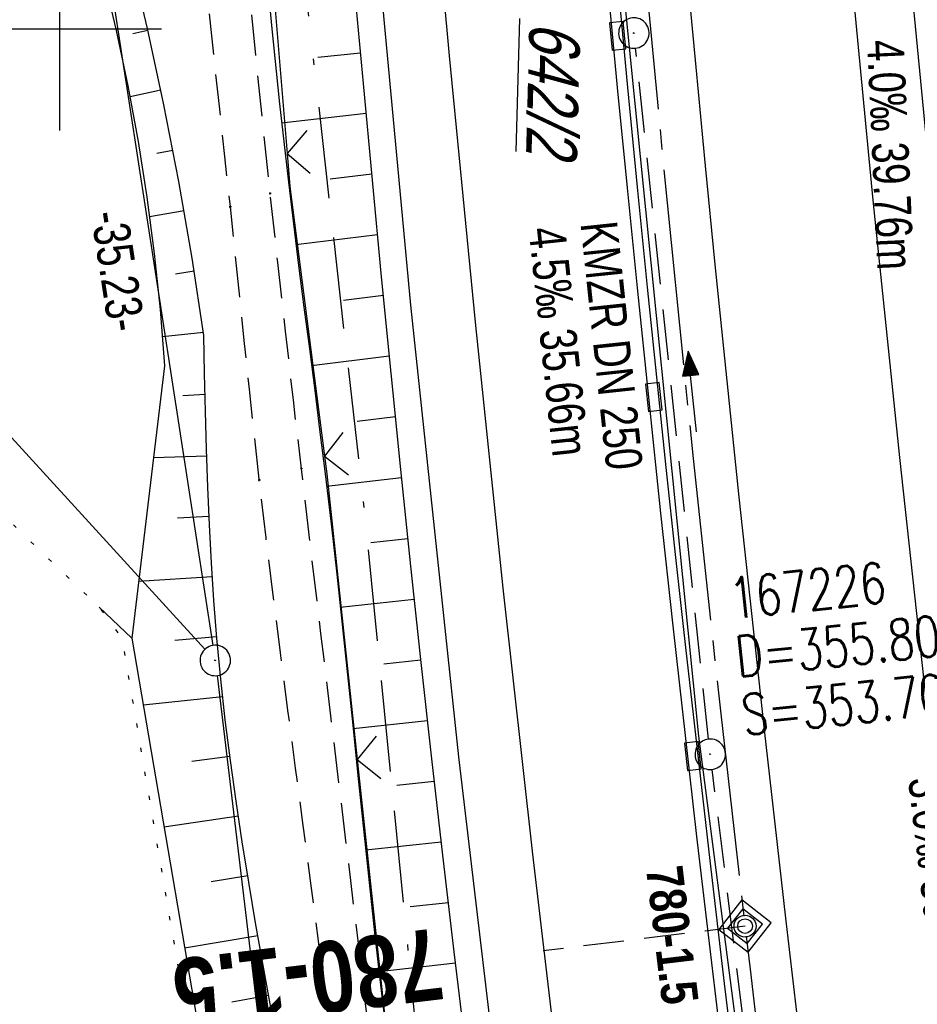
# Model space of a CAD drawing. Extents: x 508885 to 509191, y 457896 to 458644.
# Tile 13 of 57: x 508998 to 509042, y 458052 to 458100. Entities that reach past the tile are written whole.
import ezdxf
from ezdxf.enums import TextEntityAlignment as Align

# ---------------------------------------------------------------- set-up
doc = ezdxf.new("R2010")
doc.units = 0
doc.header["$LTSCALE"] = 10
doc.header["$MEASUREMENT"] = 0
for name, pattern in [('ACAD_ISO16W100', [73, 15, -6.5, 15, -6.5, 15, -7, 1, -7]), ('ACHSE', [5.5, 4, -0.5, 0.5, -0.5]), ('LT00', [0]), ('LT11', [0.3, 0.2, -0.1]), ('LT17', [0.15, 0.1, -0.05]), ('PUNKTX2_STR', [0.6, 0.1, -0.5]), ('STRICHLINIE2', [0.375, 0.25, -0.125])]:
    doc.linetypes.add(name, pattern=pattern)
doc.layers.get('0').update_dxf_attribs({"linetype": 'LT00'})
for name, color, linetype in [('--EK_FBR', 1, 'LT00'), ('--EK_Halt-Pfeil', 4, 'LT00'), ('--EK_Haltung', 7, 'STRICHLINIE2'), ('--EK_Haltung-Text', 140, 'LT00'), ('--EK_Schacht-Text', 5, 'LT00'), ('--EK_STATIONSZEICHEN', 19, 'LT00'), ('--EK_STATIONSZEICHEN_NR', 19, 'LT17'), ('--EL_DFK_AB_L', 21, 'LT00'), ('--EL_DFK_AB_P', 7, 'LT00'), ('--EL_Halt-Pfeil', 4, 'LT00'), ('--EL_Haltung', 182, 'STRICHLINIE2'), ('--EL_Haltung-Text', 182, 'LT00'), ('--WASSER_GRENZE', 180, 'PUNKTX2_STR'), ('-AX-093', 35, 'ACHSE'), ('-STATIONSZEICHEN', 19, 'LT00'), ('-STATIONZEICHEN_NR', 19, 'LT00'), ('ABSTAND', 8, 'LT00'), ('BAB-KABEL', 220, 'ACAD_ISO16W100'), ('DFK_AB_FLNR', 7, 'Continuous'), ('DFK_AB_L', 21, 'LT00'), ('DFK_AB_P', 7, 'LT00'), ('DFK_KATASTER', 250, 'LT00'), ('V112_AFBR_BAB', 250, 'LT00'), ('V112_BOESCH', 250, 'LT00'), ('V112_BOSCHUNG', 250, 'LT00'), ('V112_FELDWEG', 250, 'LT11'), ('V112_H_BORD', 8, 'LT00'), ('V112_KA_PRUF', 182, 'LT00'), ('V112_LD_MARK', 250, 'LT00'), ('V112_RASTER', 250, 'LT00'), ('V112_RINNE', 182, 'LT00'), ('V112_SINKK', 182, 'LT00'), ('V112_ZAUN', 40, 'LT00')]:
    doc.layers.add(name, color=color, linetype=linetype)
doc.styles.add('Haltungsbeschriftung', font='ARIAL.TTF', dxfattribs={"width": 0.75})
doc.styles.add('Knoten', font='ARIALBD.TTF', dxfattribs={"width": 0.8, "height": 1.8})
doc.styles.add('schachtbeschriftung', font='romans.shx', dxfattribs={"width": 0.75, "height": 2})
doc.styles.get("Standard").update_dxf_attribs({"font": 'ARIAL.TTF'})

# ---------------------------------------------------------------- blocks, each defined once
blk = doc.blocks.new('SYMB0003')
at = {"color": 0, "linetype": 'ByBlock'}
for p, q in [((-0.015712, 0), (0.010166, 0.012015)), ((0, -0.021257), (-0.015712, 0)), ((0.010166, 0.012015), (0, -0.021257))]:
    blk.add_line(p, q, dxfattribs=at)
for points in [[(-0.031395, 0.499013), (-0.093691, 0.491144), (-0.154509, 0.475528), (-0.21289, 0.452414), (-0.267913, 0.422164), (-0.318712, 0.385257), (-0.364484, 0.342274), (-0.404509, 0.293893), (-0.438154, 0.240877), (-0.464888, 0.184062), (-0.484292, 0.124345), (-0.496058, 0.062667), (-0.5, 0)], [(0.5, 0), (0.496057, 0.062667), (0.484292, 0.124345), (0.464888, 0.184062), (0.438153, 0.240877), (0.404509, 0.293893), (0.364484, 0.342274), (0.318712, 0.385257), (0.267913, 0.422164), (0.21289, 0.452414), (0.154509, 0.475528), (0.093691, 0.491144), (0.031395, 0.499013), (-0.031395, 0.499013)], [(-0.5, 0), (-0.496058, -0.062667), (-0.484292, -0.124345), (-0.464888, -0.184062), (-0.438154, -0.240877), (-0.404509, -0.293893), (-0.364485, -0.342274), (-0.318712, -0.385257), (-0.267914, -0.422164), (-0.21289, -0.452414), (-0.154509, -0.475529), (-0.093691, -0.491144), (-0.031395, -0.499014), (0.031395, -0.499014)], [(0.031395, -0.499014), (0.093691, -0.491144), (0.154509, -0.475529), (0.21289, -0.452414), (0.267914, -0.422164), (0.318712, -0.385257), (0.364485, -0.342274), (0.404509, -0.293893), (0.438154, -0.240877), (0.464889, -0.184062), (0.484292, -0.124345), (0.496058, -0.062667), (0.5, 0)]]:
    blk.add_lwpolyline(points, dxfattribs=at)
blk = doc.blocks.new('SYMB0011')
at = {"color": 0, "linetype": 'ByBlock'}
for p, q in [((0.5, 0), (-0.5, 0)), ((0, 0.5), (0, -0.5))]:
    blk.add_line(p, q, dxfattribs=at)
blk = doc.blocks.new('SYMB0024')
at = {"color": 0, "linetype": 'ByBlock'}
for p, q in [((-0.5, 0.5), (0, 0)), ((0, 0), (0.5, 0.5))]:
    blk.add_line(p, q, dxfattribs=at)
blk = doc.blocks.new('SYMB0652')
at = {"color": 0, "linetype": 'ByBlock'}
blk.add_lwpolyline([(-0.15, -0.075), (0.15, -0.075), (0.15, 0.075), (-0.15, 0.075), (-0.15, -0.075)], dxfattribs=at)
blk = doc.blocks.new('SYMB0070')
at = {"color": 0, "linetype": 'ByBlock'}
for p, q in [((-0.5, 0), (0.2, 0)), ((0.5, 0), (0.2, 0.1)), ((0.2, 0.1), (0.2, 0)), ((0.468, 0), (0.21, 0.086)), ((0.21, 0.086), (0.21, -0.086)), ((0.21, -0.086), (0.468, 0)), ((0.22, -0.072), (0.437, 0)), ((0.23, -0.058), (0.405, 0)), ((0.24, -0.045), (0.374, 0)), ((0.342, 0), (0.25, 0.031)), ((0.25, 0.031), (0.25, -0.031)), ((0.25, -0.031), (0.342, 0)), ((0.26, -0.017), (0.31, 0)), ((0.27, -0.003), (0.279, 0))]:
    blk.add_line(p, q, dxfattribs=at)
for points in [[(0.2, 0), (0.2, -0.1), (0.5, 0)], [(0.437, 0), (0.22, 0.072), (0.22, -0.072)], [(0.405, 0), (0.23, 0.058), (0.23, -0.058)], [(0.374, 0), (0.24, 0.045), (0.24, -0.045)], [(0.31, 0), (0.26, 0.017), (0.26, -0.017)], [(0.279, 0), (0.27, 0.003), (0.27, -0.003)]]:
    blk.add_lwpolyline(points, dxfattribs=at)
blk = doc.blocks.new('Netzknoten_SYMB')
at = {"flags": 128}
blk.add_lwpolyline([(0, -0.864), (0.864, 0), (0, 0.864), (-0.864, 0)], close=True, dxfattribs=at)
blk.add_circle((0, 0), 0.36)

msp = doc.modelspace()

# ---------------------------------------------------------------- linework, layer by layer
at = {"layer": '--EK_FBR', "linetype": 'LT11', "flags": 128}
for points in [[(509036.495, 457899.887), (509036.18, 457901.445), (509035.062, 457907.213), (509033.993, 457912.99), (509032.97, 457918.776), (509031.993, 457924.569), (509031.553, 457927.268), (509031.121, 457929.969), (509030.694, 457932.671), (509030.271, 457935.373), (509029.848, 457938.075), (509029.425, 457940.777), (509028.998, 457943.479), (509028.424, 457947.064), (509027.843, 457950.648), (509027.257, 457954.231), (509026.668, 457957.814), (509026.077, 457961.397), (509025.487, 457964.979), (509024.901, 457968.562), (509024.319, 457972.146), (509023.744, 457975.731), (509023.164, 457979.405), (509022.591, 457983.079), (509022.024, 457986.755), (509021.461, 457990.431), (509020.901, 457994.108), (509020.34, 457997.785), (509019.779, 458001.461), (509019.214, 458005.138), (509018.804, 458007.79), (509018.394, 458010.442), (509017.988, 458013.095), (509017.588, 458015.749), (509017.198, 458018.404), (509016.82, 458021.06), (509016.457, 458023.719), (509016.124, 458026.293), (509015.805, 458028.868), (509015.497, 458031.445), (509015.198, 458034.023), (509014.904, 458036.602), (509014.614, 458039.182), (509014.323, 458041.761), (509014.03, 458044.34), (509013.73, 458046.919), (509013.422, 458049.496), (509013.07, 458052.329), (509012.707, 458055.161), (509012.337, 458057.991), (509011.962, 458060.821), (509011.586, 458063.651), (509011.213, 458066.481), (509010.845, 458069.312), (509010.486, 458072.144), (509010.138, 458074.976), (509009.807, 458077.811), (509009.557, 458080.047), (509009.317, 458082.285), (509009.082, 458084.523), (509008.849, 458086.762), (509008.617, 458089.001), (509008.381, 458091.24), (509008.115, 458093.715), (509007.844, 458096.19), (509007.574, 458098.665), (509007.307, 458101.14), (509007.047, 458103.616), (509006.798, 458106.093), (509006.563, 458108.57), (509006.347, 458111.049), (509006.152, 458113.529), (509005.983, 458116.01), (509005.843, 458118.493), (509005.765, 458120.206), (509005.698, 458121.919), (509005.639, 458123.633), (509005.584, 458125.347), (509005.529, 458127.061), (509005.469, 458128.775), (509005.402, 458130.489), (509005.323, 458132.202), (509005.142, 458135.285), (509004.908, 458138.365), (509004.621, 458141.44), (509004.28, 458144.51), (509003.884, 458147.573), (509003.367, 458151.035), (509002.778, 458154.484), (509002.115, 458157.921), (509001.736, 458159.729), (509001.342, 458161.534), (509000.937, 458163.337), (509000.526, 458165.138), (509000.113, 458166.939), (508999.705, 458168.741), (508999.305, 458170.544), (508998.918, 458172.349), (508998.549, 458174.157), (508998.204, 458175.97), (508997.794, 458178.337), (508997.428, 458180.711), (508997.102, 458183.092), (508996.812, 458185.48), (508996.554, 458187.871), (508996.325, 458190.267), (508996.121, 458192.666), (508995.938, 458195.068), (508995.772, 458197.47), (508995.62, 458199.873), (508995.325, 458205.103), (508995.078, 458210.331), (508994.879, 458215.559), (508994.729, 458220.789), (508994.671, 458223.459), (508994.623, 458226.13), (508994.582, 458228.801), (508994.546, 458231.473), (508994.511, 458234.144), (508994.475, 458236.816), (508994.435, 458239.488), (508994.388, 458242.159), (508994.323, 458245.233), (508994.247, 458248.307), (508994.164, 458251.38), (508994.075, 458254.453), (508993.983, 458257.526), (508993.891, 458260.6), (508993.8, 458263.673), (508993.716, 458266.642), (508993.639, 458269.611), (508993.57, 458272.581), (508993.511, 458275.55), (508993.465, 458278.52), (508993.433, 458281.49), (508993.418, 458284.46), (508993.418, 458286.652), (508993.425, 458288.845), (508993.436, 458291.037), (508993.447, 458293.23), (508993.464, 458300.395), (508993.449, 458307.561), (508993.404, 458314.726), (508993.375, 458317.831), (508993.343, 458320.937), (508993.31, 458324.042), (508993.278, 458327.147), (508993.249, 458330.252), (508993.227, 458333.358), (508993.212, 458336.463), (508993.207, 458339.461), (508993.21, 458342.46), (508993.22, 458345.458), (508993.233, 458348.457), (508993.25, 458351.455), (508993.267, 458354.454), (508993.283, 458357.452), (508993.297, 458360.455), (508993.31, 458363.459), (508993.325, 458366.462), (508993.344, 458369.465), (508993.368, 458372.469), (508993.401, 458375.472), (508993.443, 458378.475), (508993.517, 458382.413), (508993.613, 458386.35), (508993.733, 458390.287), (508993.879, 458394.222), (508994.051, 458398.157), (508994.251, 458402.09), (508994.421, 458405.053), (508994.604, 458408.014), (508994.798, 458410.975), (508995, 458413.936), (508995.207, 458416.896), (508995.415, 458419.857), (508995.622, 458422.817), (508995.825, 458425.778), (508996, 458428.405), (508996.172, 458431.032), (508996.345, 458433.658), (508996.523, 458436.285), (508996.708, 458438.91), (508996.905, 458441.535), (508997.116, 458444.159), (508997.347, 458446.81), (508997.593, 458449.46), (508997.852, 458452.109), (508998.121, 458454.757), (508998.398, 458457.404), (508998.68, 458460.05), (508998.964, 458462.696), (508999.248, 458465.341), (508999.607, 458468.715), (508999.962, 458472.088), (509000.317, 458475.462), (509000.673, 458478.837), (509001.033, 458482.214), (509001.398, 458485.592), (509001.537, 458486.858), (509001.683, 458488.124), (509001.839, 458489.388), (509002.011, 458490.649), (509002.204, 458491.906), (509002.422, 458493.158), (509002.671, 458494.404), (509002.919, 458495.501), (509003.186, 458496.595), (509003.465, 458497.686), (509003.747, 458498.776), (509004.026, 458499.867), (509004.292, 458500.961), (509004.538, 458502.059), (509004.745, 458503.089), (509004.932, 458504.123), (509005.106, 458505.16), (509005.271, 458506.198), (509005.434, 458507.237), (509005.6, 458508.276), (509005.834, 458509.672), (509006.078, 458511.067), (509006.327, 458512.46), (509006.577, 458513.853), (509006.822, 458515.247), (509007.057, 458516.642), (509007.382, 458518.714), (509007.679, 458520.79), (509007.954, 458522.87), (509008.21, 458524.952), (509008.451, 458527.037), (509008.683, 458529.123), (509008.908, 458531.21), (509009.131, 458533.298), (509009.357, 458535.386), (509009.59, 458537.472), (509009.967, 458540.675), (509010.368, 458543.875), (509010.79, 458547.071), (509011.23, 458550.265), (509011.687, 458553.457), (509012.157, 458556.646), (509012.638, 458559.834), (509012.972, 458562.009)], [(509038.565, 457899.833), (509038.517, 457900.069), (509037.883, 457903.29), (509037.269, 457906.515), (509036.673, 457909.744), (509036.094, 457912.975), (509035.529, 457916.21), (509034.975, 457919.447), (509034.431, 457922.685), (509033.894, 457925.924), (509033.274, 457929.705), (509032.66, 457933.487), (509032.048, 457937.268), (509031.437, 457941.05), (509030.825, 457944.831), (509030.073, 457949.46), (509029.318, 457954.088), (509028.561, 457958.716), (509027.805, 457963.344), (509027.05, 457967.973), (509026.298, 457972.601), (509025.55, 457977.231), (509025.432, 457977.97), (509024.588, 457983.254), (509023.637, 457989.278), (509022.699, 457995.304), (509021.775, 458001.333), (509020.867, 458007.364), (509020.383, 458010.623), (509019.907, 458013.882), (509019.439, 458017.143), (509018.981, 458020.405), (509018.535, 458023.669), (509018.1, 458026.959), (509017.676, 458030.25), (509017.263, 458033.543), (509016.858, 458036.837), (509016.459, 458040.132), (509016.063, 458043.428), (509015.67, 458046.723), (509015.276, 458050.019), (509014.789, 458054.069), (509014.301, 458058.119), (509013.812, 458062.168), (509013.323, 458066.218), (509012.837, 458070.268), (509012.354, 458074.318), (509011.875, 458078.369), (509011.481, 458081.748), (509011.093, 458085.129), (509010.712, 458088.51), (509010.341, 458091.894), (509009.979, 458095.299), (509009.631, 458098.705), (509009.3, 458102.114), (509008.988, 458105.524), (509008.698, 458108.935), (509008.432, 458112.348), (509008.194, 458115.761), (509007.986, 458119.175), (509007.849, 458121.785), (509007.732, 458124.396), (509007.637, 458127.01), (509007.565, 458129.626), (509007.518, 458132.247), (509007.501, 458133.81), (509007.487, 458135.373), (509007.471, 458136.937), (509007.445, 458138.499), (509007.404, 458140.06), (509007.342, 458141.618), (509007.253, 458143.172), (509007.13, 458144.722), (509006.968, 458146.267), (509006.76, 458147.805), (509006.538, 458149.147), (509006.281, 458150.484), (509005.996, 458151.817), (509005.688, 458153.148), (509005.363, 458154.475), (509005.027, 458155.801), (509004.684, 458157.126), (509004.341, 458158.451), (509003.701, 458160.974), (509003.083, 458163.5), (509002.491, 458166.03), (509001.928, 458168.564), (509001.397, 458171.104), (509000.901, 458173.651), (509000.446, 458176.205), (509000.023, 458178.82), (508999.643, 458181.443), (508999.302, 458184.073), (508998.998, 458186.708), (508998.729, 458189.348), (508998.493, 458191.991), (508998.286, 458194.637), (508998.107, 458197.286), (508997.952, 458199.935), (508997.821, 458202.574), (508997.709, 458205.212), (508997.615, 458207.851), (508997.535, 458210.49), (508997.467, 458213.13), (508997.408, 458215.769), (508997.357, 458218.408), (508997.309, 458221.048), (508997.238, 458225.249), (508997.17, 458229.451), (508997.104, 458233.653), (508997.038, 458237.855), (508996.97, 458242.057), (508996.898, 458246.465), (508996.823, 458250.873), (508996.748, 458255.28), (508996.673, 458259.688), (508996.6, 458264.095), (508996.537, 458268.034), (508996.477, 458271.972), (508996.423, 458275.91), (508996.375, 458279.848), (508996.336, 458283.787), (508996.311, 458286.935), (508996.291, 458290.084), (508996.275, 458293.232), (508996.262, 458296.326), (508996.25, 458299.421), (508996.237, 458302.515), (508996.222, 458305.609), (508996.201, 458308.703), (508996.174, 458311.798), (508996.139, 458314.892), (508996.102, 458317.583), (508996.059, 458320.274), (508996.016, 458322.965), (508995.976, 458325.655), (508995.942, 458328.346), (508995.917, 458331.037), (508995.904, 458333.727), (508995.908, 458336.418), (508995.927, 458338.789), (508995.957, 458341.159), (508995.996, 458343.53), (508996.039, 458345.901), (508996.084, 458348.272), (508996.126, 458350.643), (508996.162, 458353.014), (508996.189, 458355.385), (508996.203, 458357.756), (508996.202, 458360.048), (508996.19, 458362.339), (508996.171, 458364.631), (508996.149, 458366.923), (508996.128, 458369.215), (508996.113, 458371.506), (508996.107, 458373.798), (508996.115, 458376.089), (508996.141, 458378.38), (508996.19, 458380.737), (508996.259, 458383.094), (508996.346, 458385.451), (508996.448, 458387.807), (508996.562, 458390.163), (508996.685, 458392.519), (508996.814, 458394.875), (508996.947, 458397.23), (508997.08, 458399.586), (508997.261, 458402.829), (508997.441, 458406.072), (508997.621, 458409.315), (508997.806, 458412.557), (508997.997, 458415.798), (508998.198, 458419.039), (508998.41, 458422.279), (508998.637, 458425.518), (508998.832, 458428.137), (508999.036, 458430.755), (508999.246, 458433.373), (508999.459, 458435.99), (508999.672, 458438.608), (508999.882, 458441.226), (509000.087, 458443.845), (509000.265, 458446.202), (509000.441, 458448.559), (509000.616, 458450.916), (509000.795, 458453.272), (509000.98, 458455.628), (509001.176, 458457.983), (509001.385, 458460.336), (509001.611, 458462.688), (509001.857, 458465.037), (509002.148, 458467.57), (509002.462, 458470.1), (509002.797, 458472.627), (509003.148, 458475.153), (509003.513, 458477.678), (509003.887, 458480.201), (509004.267, 458482.723), (509004.65, 458485.244), (509005.089, 458488.136), (509005.53, 458491.028), (509005.976, 458493.92), (509006.216, 458495.452), (509006.463, 458496.982), (509006.72, 458498.511), (509006.994, 458500.036), (509007.288, 458501.558), (509007.534, 458502.749), (509007.789, 458503.938), (509008.045, 458505.126), (509008.296, 458506.316), (509008.535, 458507.508), (509008.807, 458508.988), (509009.053, 458510.473), (509009.279, 458511.962), (509009.489, 458513.454), (509009.686, 458514.947), (509009.875, 458516.442), (509010.157, 458518.738), (509010.431, 458521.034), (509010.702, 458523.331), (509010.971, 458525.627), (509011.242, 458527.923), (509011.518, 458530.218), (509011.8, 458532.511), (509012.092, 458534.804), (509012.396, 458537.095), (509012.754, 458539.657), (509013.127, 458542.216), (509013.513, 458544.774), (509013.909, 458547.331), (509014.31, 458549.888), (509014.714, 458552.443), (509015.118, 458555), (509015.517, 458557.556), (509015.91, 458560.114), (509016.02, 458560.853)]]:
    msp.add_lwpolyline(points, dxfattribs=at)
at = {"layer": '--EK_FBR'}
for points in [[(509044.934, 457899.665), (509044.777, 457900.436), (509040.408, 457923.488), (509036.279, 457946.653), (509032.268, 457970.926), (509028.788, 457993.791), (509025.498, 458016.924), (509022.446, 458040.247), (509019.611, 458064.199), (509017.252, 458086.404), (509014.912, 458111.539), (509013.017, 458134.288), (509011.423, 458156.375), (509010.071, 458179.707), (509009.028, 458201.516), (509008.114, 458228.311), (509007.506, 458252.996), (509007.222, 458275.046), (509007.268, 458299.378), (509007.454, 458322.883), (509007.977, 458345.83)], [(509071.575, 457898.964), (509068.281, 457915.614), (509064, 457939.002), (509059.781, 457963.33), (509056.225, 457985.851), (509054.528, 457997.189), (509051.335, 458019.378), (509048.299, 458042.937), (509045.523, 458066.144), (509043.153, 458088.796), (509040.848, 458112.654), (509038.935, 458136.305), (509037.469, 458157.776), (509036.003, 458180.48), (509034.875, 458203.339), (509034.085, 458227.234), (509033.472, 458253.025), (509033.144, 458275.666), (509033.179, 458299.039), (509033.444, 458322.397), (509033.995, 458344.72)]]:
    msp.add_lwpolyline(points, dxfattribs=at)
at = {"layer": '--EK_FBR', "color": 2}
msp.add_lwpolyline([(509030.8, 458102.965), (509031.256, 458098.113), (509031.723, 458093.263), (509032.202, 458088.413), (509032.783, 458082.69), (509033.381, 458076.968), (509033.995, 458071.248), (509034.622, 458065.529), (509035.14, 458060.901), (509035.667, 458056.274), (509036.206, 458051.649)], dxfattribs=at)
at = {"layer": '--EK_Haltung'}
for p, q in [((509031.893, 458065.07), (509028.297, 458099.044)), ((509036.835, 458025.27), (509032.065, 458063.58))]:
    msp.add_line(p, q, dxfattribs=at)
at = {"layer": '--EK_STATIONSZEICHEN_NR', "ltscale": 2}
msp.add_line((509033.683, 458055.875), (509023.757, 458054.657), dxfattribs=at)
at = {"layer": '--EL_DFK_AB_L'}
for p, q in [((509002.385, 458103.017), (509007.526, 458069.681)), ((509007.73, 458068.195), (509016.041, 457998.935))]:
    msp.add_line(p, q, dxfattribs=at)
at = {"layer": '--EL_Haltung'}
for p, q in [((509031.893, 458065.07), (509028.297, 458099.044)), ((509036.835, 458025.27), (509032.065, 458063.58))]:
    msp.add_line(p, q, dxfattribs=at)
at = {"layer": '--WASSER_GRENZE', "ltscale": 0.2, "flags": 128}
msp.add_lwpolyline([(508888.648, 458045.124), (508888.896, 458045.331), (508890.356, 458046.577), (508891.802, 458047.837), (508893.23, 458049.115), (508894.639, 458050.413), (508896.024, 458051.734), (508897.384, 458053.082), (508898.715, 458054.459), (508900.014, 458055.867), (508901.193, 458057.209), (508902.345, 458058.577), (508903.474, 458059.968), (508904.582, 458061.379), (508905.673, 458062.807), (508906.749, 458064.247), (508907.815, 458065.697), (508908.873, 458067.152), (508909.926, 458068.61), (508910.977, 458070.067), (508912.03, 458071.52), (508913.087, 458072.964), (508914.152, 458074.397), (508915.228, 458075.814), (508916.319, 458077.213), (508917.426, 458078.591), (508918.554, 458079.942), (508919.705, 458081.265), (508920.883, 458082.555), (508921.846, 458083.564), (508922.826, 458084.554), (508923.819, 458085.532), (508924.822, 458086.501), (508925.833, 458087.466), (508926.848, 458088.433), (508927.865, 458089.406), (508928.881, 458090.391), (508929.892, 458091.391), (508930.896, 458092.413), (508931.89, 458093.46), (508932.872, 458094.539), (508933.837, 458095.653), (508934.784, 458096.808), (508935.709, 458098.008), (508936.437, 458099.01), (508937.151, 458100.037), (508937.856, 458101.084), (508938.553, 458102.142), (508939.245, 458103.206), (508939.935, 458104.269), (508940.626, 458105.324), (508941.321, 458106.364), (508942.023, 458107.382), (508942.734, 458108.371), (508943.457, 458109.326), (508944.195, 458110.238), (508944.951, 458111.101), (508945.727, 458111.908), (508946.527, 458112.653), (508947.353, 458113.329), (508948.208, 458113.928), (508949.094, 458114.444), (508950.016, 458114.871), (508950.975, 458115.201), (508952.008, 458115.436), (508953.078, 458115.565), (508954.181, 458115.594), (508955.312, 458115.529), (508956.463, 458115.373), (508957.631, 458115.133), (508958.811, 458114.814), (508959.995, 458114.421), (508961.18, 458113.959), (508962.36, 458113.434), (508963.529, 458112.85), (508964.682, 458112.214), (508965.814, 458111.529), (508966.92, 458110.802), (508967.993, 458110.038), (508969.029, 458109.242), (508970.023, 458108.419), (508971.11, 458107.444), (508972.138, 458106.443), (508973.114, 458105.419), (508974.043, 458104.374), (508974.93, 458103.311), (508975.782, 458102.234), (508976.604, 458101.143), (508977.4, 458100.043), (508978.178, 458098.936), (508978.942, 458097.825), (508979.697, 458096.711), (508980.451, 458095.599), (508981.207, 458094.491), (508981.972, 458093.388), (508982.752, 458092.295), (508984.028, 458090.582), (508985.35, 458088.896), (508986.715, 458087.236), (508988.12, 458085.598), (508989.56, 458083.982), (508991.032, 458082.385), (508992.532, 458080.805), (508994.057, 458079.24), (508995.604, 458077.687), (508997.169, 458076.145), (508998.747, 458074.611), (509000.337, 458073.084), (509001.933, 458071.56), (509003.049, 458070.028), (509011.549, 458020.191), (509012.26, 458016.108), (509012.97, 458012.025), (509013.675, 458007.943), (509014.374, 458003.859), (509015.065, 457999.774), (509015.747, 457995.688), (509016.416, 457991.599), (509017.071, 457987.509), (509017.711, 457983.415), (509018.332, 457979.319), (509018.884, 457975.555), (509018.933, 457975.219), (509019.513, 457971.115), (509019.847, 457968.675), (509020.176, 457966.233), (509020.504, 457963.791), (509020.834, 457961.348), (509021.171, 457958.905), (509021.517, 457956.464), (509021.876, 457954.025), (509022.252, 457951.588), (509022.648, 457949.154), (509023.068, 457946.724), (509023.516, 457944.299), (509023.995, 457941.879), (509024.371, 457940.094), (509024.762, 457938.312), (509025.164, 457936.534), (509025.574, 457934.759), (509025.988, 457932.985), (509026.404, 457931.212), (509026.816, 457929.44), (509027.222, 457927.667), (509027.618, 457925.894), (509028.233, 457923.011), (509028.816, 457920.122), (509029.369, 457917.227), (509029.896, 457914.326), (509030.399, 457911.42), (509030.882, 457908.51), (509031.346, 457905.595), (509031.795, 457902.678), (509032.195, 457900.001)], dxfattribs=at)
at = {"layer": '-AX-093', "ltscale": 0.2}
msp.add_lwpolyline([(509020.707, 458331.149), (509020.469, 458318.518), (509020.311, 458305.885), (509020.232, 458293.252), (509020.234, 458280.619), (509020.315, 458267.986), (509020.477, 458255.354), (509020.718, 458242.723), (509021.04, 458230.094), (509021.441, 458217.467), (509021.923, 458204.843), (509022.484, 458192.222), (509023.125, 458179.605), (509023.846, 458166.992), (509024.647, 458154.384), (509025.528, 458141.782), (509026.489, 458129.185), (509027.529, 458116.595), (509028.649, 458104.011), (509029.849, 458091.435), (509031.128, 458078.867), (509032.487, 458066.307), (509033.926, 458053.756), (509035.444, 458041.214)], dxfattribs=at)
at = {"layer": 'BAB-KABEL', "ltscale": 0.03, "flags": 128}
msp.add_lwpolyline([(509030.381, 458640.305), (509028.862, 458630.359), (509025.782, 458607.356), (509022.865, 458586.792), (509019.457, 458565.396), (509016.703, 458545.969), (509012.658, 458524.774), (509009.414, 458505.662), (509006.499, 458487.362), (509004.395, 458471.637), (509001.968, 458455.15), (509000.184, 458433.437), (508998.889, 458411.254), (508997.915, 458389.213), (508997.751, 458367.359), (508997.427, 458340.488), (508997.265, 458311.669), (508997.265, 458292.245), (508997.694, 458242.661), (508999.533, 458200.892), (509000.202, 458184.134), (509007.234, 458146.46), (509010.333, 458117.354), (509014.944, 458076.455), (509017.63, 458049.491), (509019.256, 458036.621), (509024.514, 457998.778), (509025.455, 457991.53), (509029.992, 457962.287), (509036.078, 457925.561), (509040.905, 457899.771)], dxfattribs=at)
at = {"layer": 'DFK_AB_L'}
for p, q in [((509002.385, 458103.017), (509007.526, 458069.681)), ((509007.73, 458068.195), (509016.041, 457998.935))]:
    msp.add_line(p, q, dxfattribs=at)
at = {"layer": 'DFK_KATASTER'}
msp.add_line((509007.134, 458069.494), (508957.766, 458123.465), dxfattribs=at)
at = {"layer": 'V112_AFBR_BAB'}
for points in [[(509044.934, 457899.665), (509044.777, 457900.436), (509040.408, 457923.488), (509036.279, 457946.653), (509032.268, 457970.926), (509028.788, 457993.791), (509025.498, 458016.924), (509022.446, 458040.247), (509019.611, 458064.199), (509017.252, 458086.404), (509014.912, 458111.539), (509013.017, 458134.288), (509011.423, 458156.375), (509010.071, 458179.707), (509009.028, 458201.516), (509008.114, 458228.311), (509007.506, 458252.996), (509007.222, 458275.046), (509007.268, 458299.378), (509007.454, 458322.883), (509007.977, 458345.83)], [(509071.575, 457898.964), (509068.281, 457915.614), (509064, 457939.002), (509059.781, 457963.33), (509056.225, 457985.851), (509054.528, 457997.189), (509051.335, 458019.378), (509048.299, 458042.937), (509045.523, 458066.144), (509043.153, 458088.796), (509040.848, 458112.654), (509038.935, 458136.305), (509037.469, 458157.776), (509036.003, 458180.48), (509034.875, 458203.339), (509034.085, 458227.234), (509033.472, 458253.025), (509033.144, 458275.666), (509033.179, 458299.039), (509033.444, 458322.397), (509033.995, 458344.72)]]:
    msp.add_lwpolyline(points, dxfattribs=at)
at = {"layer": 'V112_AFBR_BAB', "color": 0}
msp.add_lwpolyline([(509030.8, 458102.965), (509031.256, 458098.113), (509031.723, 458093.263), (509032.202, 458088.413), (509032.783, 458082.69), (509033.381, 458076.968), (509033.995, 458071.248), (509034.622, 458065.529), (509035.14, 458060.901), (509035.667, 458056.274), (509036.206, 458051.649)], dxfattribs=at)
at = {"layer": 'V112_BOESCH'}
for points in [[(508998.43, 458111.433), (508999.185, 458110.291), (508999.864, 458109.101), (509000.462, 458107.87), (509000.979, 458106.601), (509001.411, 458105.302), (509002.126, 458102.616), (509002.77, 458099.912), (509003.345, 458097.192), (509003.849, 458094.459), (509004.281, 458091.713), (509004.643, 458088.957), (509004.933, 458086.192), (509005.152, 458083.421), (509003.534, 458070.039), (509012.022, 458020.273)], [(509010.693, 458050.067), (509010.331, 458052.057), (509009.975, 458054.047), (509009.626, 458056.039), (509009.29, 458058.032), (509008.969, 458060.026), (509008.666, 458062.022), (509008.386, 458064.021), (509008.132, 458066.022), (509007.907, 458068.026), (509007.715, 458070.033), (509007.568, 458071.887), (509007.448, 458073.743), (509007.351, 458075.602), (509007.273, 458077.463), (509007.211, 458079.325), (509007.16, 458081.188), (509007.117, 458083.052), (509007.078, 458084.916), (509006.501, 458088.712), (509005.847, 458092.495), (509005.118, 458096.264), (509004.312, 458100.018), (509003.431, 458103.755)], [(509010.037, 458104.022), (509010.397, 458100.164), (509010.795, 458096.31), (509011.232, 458092.461), (509011.481, 458090.411), (509011.739, 458088.362), (509012.001, 458086.313), (509012.266, 458084.265), (509012.529, 458082.217), (509012.788, 458080.169), (509013.04, 458078.119), (509013.33, 458075.649), (509013.608, 458073.178), (509013.876, 458070.705), (509014.138, 458068.232), (509014.395, 458065.758), (509014.651, 458063.284), (509014.909, 458060.81), (509015.172, 458058.337), (509015.441, 458055.864), (509015.721, 458053.393), (509016.014, 458050.924)], [(509019.962, 458049.88), (509019.386, 458054.619), (509018.825, 458059.361), (509018.281, 458064.104), (509017.756, 458068.842), (509017.248, 458073.582), (509016.757, 458078.323), (509016.28, 458083.066), (509015.816, 458087.81), (509015.364, 458092.556), (509014.923, 458097.303), (509014.49, 458102.05)], [(509003.534, 458070.039), (509001.933, 458071.56)]]:
    msp.add_lwpolyline(points, dxfattribs=at)
at = {"layer": 'V112_BOSCHUNG'}
for p, q in [((509004.333, 458099.92), (509003.589, 458099.749)), ((509012.681, 458098.596), (509014.784, 458098.816)), ((509004.971, 458096.975), (509003.449, 458096.652)), ((509010.898, 458095.375), (509015.057, 458095.847)), ((509005.561, 458094.019), (509004.767, 458093.865)), ((509013.288, 458092.626), (509015.335, 458092.868)), ((509006.105, 458091.053), (509004.415, 458090.758)), ((509011.608, 458089.398), (509015.617, 458089.889)), ((509006.601, 458088.078), (509005.687, 458087.936)), ((509013.945, 458086.662), (509015.904, 458086.902)), ((509007.057, 458085.061), (509005.047, 458084.852)), ((509012.371, 458083.447), (509016.196, 458083.915)), ((509007.14, 458082.019), (509006.053, 458081.95)), ((509014.622, 458080.7), (509016.493, 458080.929)), ((509007.221, 458078.992), (509004.605, 458078.902)), ((509013.113, 458077.502), (509016.797, 458077.935)), ((509007.332, 458076.018), (509005.785, 458075.941)), ((509015.281, 458074.737), (509017.106, 458074.943)), ((509007.49, 458073.048), (509003.869, 458072.817)), ((509013.785, 458071.557), (509017.421, 458071.951)), ((509007.709, 458070.095), (509005.646, 458069.924)), ((509015.922, 458068.771), (509017.742, 458068.968)), ((509008.001, 458067.154), (509004.096, 458066.741)), ((509014.413, 458065.59), (509018.07, 458065.986)), ((509008.36, 458064.221), (509006.484, 458063.978)), ((509016.564, 458062.805), (509018.406, 458063.005)), ((509008.776, 458061.285), (509005.119, 458060.742)), ((509015.035, 458059.622), (509018.748, 458060.024)), ((509009.238, 458058.348), (509007.433, 458058.053)), ((509017.227, 458056.842), (509019.097, 458057.044)), ((509009.736, 458055.407), (509006.135, 458054.785)), ((509015.692, 458053.649), (509019.452, 458054.074)), ((509010.258, 458052.462), (509008.45, 458052.14))]:
    msp.add_line(p, q, dxfattribs=at)
at = {"layer": 'V112_FELDWEG', "flags": 128}
for points in [[(509036.495, 457899.887), (509036.18, 457901.445), (509035.062, 457907.213), (509033.993, 457912.99), (509032.97, 457918.776), (509031.993, 457924.569), (509031.553, 457927.268), (509031.121, 457929.969), (509030.694, 457932.671), (509030.271, 457935.373), (509029.848, 457938.075), (509029.425, 457940.777), (509028.998, 457943.479), (509028.424, 457947.064), (509027.843, 457950.648), (509027.257, 457954.231), (509026.668, 457957.814), (509026.077, 457961.397), (509025.487, 457964.979), (509024.901, 457968.562), (509024.319, 457972.146), (509023.744, 457975.731), (509023.164, 457979.405), (509022.591, 457983.079), (509022.024, 457986.755), (509021.461, 457990.431), (509020.901, 457994.108), (509020.34, 457997.785), (509019.779, 458001.461), (509019.214, 458005.138), (509018.804, 458007.79), (509018.394, 458010.442), (509017.988, 458013.095), (509017.588, 458015.749), (509017.198, 458018.404), (509016.82, 458021.06), (509016.457, 458023.719), (509016.124, 458026.293), (509015.805, 458028.868), (509015.497, 458031.445), (509015.198, 458034.023), (509014.904, 458036.602), (509014.614, 458039.182), (509014.323, 458041.761), (509014.03, 458044.34), (509013.73, 458046.919), (509013.422, 458049.496), (509013.07, 458052.329), (509012.707, 458055.161), (509012.337, 458057.991), (509011.962, 458060.821), (509011.586, 458063.651), (509011.213, 458066.481), (509010.845, 458069.312), (509010.486, 458072.144), (509010.138, 458074.976), (509009.807, 458077.811), (509009.557, 458080.047), (509009.317, 458082.285), (509009.082, 458084.523), (509008.849, 458086.762), (509008.617, 458089.001), (509008.381, 458091.24), (509008.115, 458093.715), (509007.844, 458096.19), (509007.574, 458098.665), (509007.307, 458101.14), (509007.047, 458103.616), (509006.798, 458106.093), (509006.563, 458108.57), (509006.347, 458111.049), (509006.152, 458113.529), (509005.983, 458116.01), (509005.843, 458118.493), (509005.765, 458120.206), (509005.698, 458121.919), (509005.639, 458123.633), (509005.584, 458125.347), (509005.529, 458127.061), (509005.469, 458128.775), (509005.402, 458130.489), (509005.323, 458132.202), (509005.142, 458135.285), (509004.908, 458138.365), (509004.621, 458141.44), (509004.28, 458144.51), (509003.884, 458147.573), (509003.367, 458151.035), (509002.778, 458154.484), (509002.115, 458157.921), (509001.736, 458159.729), (509001.342, 458161.534), (509000.937, 458163.337), (509000.526, 458165.138), (509000.113, 458166.939), (508999.705, 458168.741), (508999.305, 458170.544), (508998.918, 458172.349), (508998.549, 458174.157), (508998.204, 458175.97), (508997.794, 458178.337), (508997.428, 458180.711), (508997.102, 458183.092), (508996.812, 458185.48), (508996.554, 458187.871), (508996.325, 458190.267), (508996.121, 458192.666), (508995.938, 458195.068), (508995.772, 458197.47), (508995.62, 458199.873), (508995.325, 458205.103), (508995.078, 458210.331), (508994.879, 458215.559), (508994.729, 458220.789), (508994.671, 458223.459), (508994.623, 458226.13), (508994.582, 458228.801), (508994.546, 458231.473), (508994.511, 458234.144), (508994.475, 458236.816), (508994.435, 458239.488), (508994.388, 458242.159), (508994.323, 458245.233), (508994.247, 458248.307), (508994.164, 458251.38), (508994.075, 458254.453), (508993.983, 458257.526), (508993.891, 458260.6), (508993.8, 458263.673), (508993.716, 458266.642), (508993.639, 458269.611), (508993.57, 458272.581), (508993.511, 458275.55), (508993.465, 458278.52), (508993.433, 458281.49), (508993.418, 458284.46), (508993.418, 458286.652), (508993.425, 458288.845), (508993.436, 458291.037), (508993.447, 458293.23), (508993.464, 458300.395), (508993.449, 458307.561), (508993.404, 458314.726), (508993.375, 458317.831), (508993.343, 458320.937), (508993.31, 458324.042), (508993.278, 458327.147), (508993.249, 458330.252), (508993.227, 458333.358), (508993.212, 458336.463), (508993.207, 458339.461), (508993.21, 458342.46), (508993.22, 458345.458), (508993.233, 458348.457), (508993.25, 458351.455), (508993.267, 458354.454), (508993.283, 458357.452), (508993.297, 458360.455), (508993.31, 458363.459), (508993.325, 458366.462), (508993.344, 458369.465), (508993.368, 458372.469), (508993.401, 458375.472), (508993.443, 458378.475), (508993.517, 458382.413), (508993.613, 458386.35), (508993.733, 458390.287), (508993.879, 458394.222), (508994.051, 458398.157), (508994.251, 458402.09), (508994.421, 458405.053), (508994.604, 458408.014), (508994.798, 458410.975), (508995, 458413.936), (508995.207, 458416.896), (508995.415, 458419.857), (508995.622, 458422.817), (508995.825, 458425.778), (508996, 458428.405), (508996.172, 458431.032), (508996.345, 458433.658), (508996.523, 458436.285), (508996.708, 458438.91), (508996.905, 458441.535), (508997.116, 458444.159), (508997.347, 458446.81), (508997.593, 458449.46), (508997.852, 458452.109), (508998.121, 458454.757), (508998.398, 458457.404), (508998.68, 458460.05), (508998.964, 458462.696), (508999.248, 458465.341), (508999.607, 458468.715), (508999.962, 458472.088), (509000.317, 458475.462), (509000.673, 458478.837), (509001.033, 458482.214), (509001.398, 458485.592), (509001.537, 458486.858), (509001.683, 458488.124), (509001.839, 458489.388), (509002.011, 458490.649), (509002.204, 458491.906), (509002.422, 458493.158), (509002.671, 458494.404), (509002.919, 458495.501), (509003.186, 458496.595), (509003.465, 458497.686), (509003.747, 458498.776), (509004.026, 458499.867), (509004.292, 458500.961), (509004.538, 458502.059), (509004.745, 458503.089), (509004.932, 458504.123), (509005.106, 458505.16), (509005.271, 458506.198), (509005.434, 458507.237), (509005.6, 458508.276), (509005.834, 458509.672), (509006.078, 458511.067), (509006.327, 458512.46), (509006.577, 458513.853), (509006.822, 458515.247), (509007.057, 458516.642), (509007.382, 458518.714), (509007.679, 458520.79), (509007.954, 458522.87), (509008.21, 458524.952), (509008.451, 458527.037), (509008.683, 458529.123), (509008.908, 458531.21), (509009.131, 458533.298), (509009.357, 458535.386), (509009.59, 458537.472), (509009.967, 458540.675), (509010.368, 458543.875), (509010.79, 458547.071), (509011.23, 458550.265), (509011.687, 458553.457), (509012.157, 458556.646), (509012.638, 458559.834), (509013.128, 458563.021), (509013.641, 458566.312), (509014.158, 458569.602), (509014.677, 458572.891), (509015.197, 458576.181), (509015.714, 458579.471), (509016.227, 458582.762), (509016.734, 458586.053), (509017.232, 458589.346), (509017.722, 458592.655), (509018.203, 458595.966), (509018.676, 458599.277), (509019.145, 458602.59), (509019.61, 458605.902), (509020.074, 458609.215), (509020.538, 458612.528), (509021.005, 458615.841), (509021.668, 458620.493), (509022.341, 458625.143), (509023.026, 458629.792), (509023.723, 458634.439), (509024.434, 458639.083), (509024.648, 458640.455)], [(509038.565, 457899.833), (509038.517, 457900.069), (509037.883, 457903.29), (509037.269, 457906.515), (509036.673, 457909.743), (509036.094, 457912.975), (509035.529, 457916.21), (509034.975, 457919.447), (509034.431, 457922.685), (509033.894, 457925.924), (509033.274, 457929.705), (509032.66, 457933.487), (509032.048, 457937.268), (509031.437, 457941.05), (509030.825, 457944.831), (509030.073, 457949.46), (509029.318, 457954.088), (509028.561, 457958.716), (509027.805, 457963.344), (509027.05, 457967.973), (509026.298, 457972.601), (509025.55, 457977.231), (509024.588, 457983.254), (509023.637, 457989.278), (509022.699, 457995.304), (509021.775, 458001.333), (509020.867, 458007.364), (509020.383, 458010.623), (509019.907, 458013.882), (509019.439, 458017.143), (509018.981, 458020.405), (509018.535, 458023.669), (509018.1, 458026.959), (509017.676, 458030.25), (509017.263, 458033.543), (509016.858, 458036.837), (509016.459, 458040.132), (509016.063, 458043.428), (509015.67, 458046.723), (509015.276, 458050.019), (509014.789, 458054.069), (509014.301, 458058.119), (509013.812, 458062.168), (509013.323, 458066.218), (509012.837, 458070.268), (509012.354, 458074.318), (509011.875, 458078.369), (509011.481, 458081.748), (509011.093, 458085.129), (509010.712, 458088.51), (509010.341, 458091.894), (509009.979, 458095.299), (509009.631, 458098.705), (509009.3, 458102.114), (509008.988, 458105.524), (509008.698, 458108.935), (509008.432, 458112.348), (509008.194, 458115.761), (509007.986, 458119.175), (509007.849, 458121.785), (509007.732, 458124.396), (509007.637, 458127.01), (509007.565, 458129.626), (509007.518, 458132.247), (509007.501, 458133.81), (509007.487, 458135.373), (509007.471, 458136.937), (509007.445, 458138.499), (509007.404, 458140.06), (509007.342, 458141.618), (509007.253, 458143.172), (509007.13, 458144.722), (509006.968, 458146.267), (509006.76, 458147.805), (509006.538, 458149.147), (509006.281, 458150.484), (509005.996, 458151.817), (509005.688, 458153.148), (509005.363, 458154.475), (509005.027, 458155.801), (509004.684, 458157.126), (509004.341, 458158.451), (509003.701, 458160.974), (509003.083, 458163.5), (509002.491, 458166.03), (509001.928, 458168.564), (509001.397, 458171.104), (509000.901, 458173.651), (509000.446, 458176.205), (509000.023, 458178.82), (508999.643, 458181.443), (508999.302, 458184.073), (508998.998, 458186.708), (508998.729, 458189.348), (508998.493, 458191.991), (508998.286, 458194.637), (508998.107, 458197.286), (508997.952, 458199.935), (508997.821, 458202.574), (508997.709, 458205.212), (508997.615, 458207.851), (508997.535, 458210.49), (508997.467, 458213.13), (508997.408, 458215.769), (508997.357, 458218.408), (508997.309, 458221.048), (508997.238, 458225.249), (508997.17, 458229.451), (508997.104, 458233.653), (508997.038, 458237.855), (508996.97, 458242.057), (508996.898, 458246.465), (508996.823, 458250.873), (508996.748, 458255.28), (508996.673, 458259.688), (508996.6, 458264.095), (508996.537, 458268.034), (508996.477, 458271.972), (508996.423, 458275.91), (508996.375, 458279.848), (508996.336, 458283.787), (508996.311, 458286.935), (508996.291, 458290.084), (508996.275, 458293.232), (508996.262, 458296.326), (508996.25, 458299.421), (508996.237, 458302.515), (508996.222, 458305.609), (508996.201, 458308.703), (508996.174, 458311.798), (508996.139, 458314.892), (508996.102, 458317.583), (508996.059, 458320.274), (508996.016, 458322.965), (508995.976, 458325.655), (508995.942, 458328.346), (508995.917, 458331.037), (508995.904, 458333.727), (508995.908, 458336.418), (508995.927, 458338.789), (508995.957, 458341.159), (508995.996, 458343.53), (508996.039, 458345.901), (508996.084, 458348.272), (508996.126, 458350.643), (508996.162, 458353.014), (508996.189, 458355.385), (508996.203, 458357.756), (508996.202, 458360.048), (508996.19, 458362.339), (508996.171, 458364.631), (508996.149, 458366.923), (508996.128, 458369.215), (508996.113, 458371.506), (508996.107, 458373.798), (508996.115, 458376.089), (508996.141, 458378.38), (508996.19, 458380.737), (508996.259, 458383.094), (508996.346, 458385.451), (508996.448, 458387.807), (508996.562, 458390.163), (508996.685, 458392.519), (508996.814, 458394.875), (508996.947, 458397.23), (508997.08, 458399.586), (508997.261, 458402.829), (508997.441, 458406.072), (508997.621, 458409.315), (508997.806, 458412.557), (508997.997, 458415.798), (508998.198, 458419.039), (508998.41, 458422.279), (508998.637, 458425.518), (508998.832, 458428.137), (508999.036, 458430.755), (508999.246, 458433.373), (508999.459, 458435.99), (508999.672, 458438.608), (508999.882, 458441.226), (509000.087, 458443.845), (509000.265, 458446.202), (509000.441, 458448.559), (509000.616, 458450.916), (509000.795, 458453.272), (509000.98, 458455.628), (509001.176, 458457.983), (509001.385, 458460.336), (509001.611, 458462.688), (509001.857, 458465.037), (509002.148, 458467.57), (509002.462, 458470.1), (509002.797, 458472.627), (509003.148, 458475.153), (509003.513, 458477.678), (509003.887, 458480.201), (509004.267, 458482.723), (509004.65, 458485.244), (509005.089, 458488.136), (509005.53, 458491.028), (509005.976, 458493.92), (509006.216, 458495.452), (509006.463, 458496.982), (509006.72, 458498.511), (509006.994, 458500.036), (509007.288, 458501.558), (509007.534, 458502.749), (509007.789, 458503.938), (509008.045, 458505.126), (509008.296, 458506.316), (509008.535, 458507.508), (509008.807, 458508.988), (509009.053, 458510.473), (509009.279, 458511.962), (509009.489, 458513.454), (509009.686, 458514.947), (509009.875, 458516.442), (509010.157, 458518.738), (509010.431, 458521.034), (509010.702, 458523.331), (509010.971, 458525.627), (509011.242, 458527.923), (509011.518, 458530.218), (509011.8, 458532.511), (509012.092, 458534.804), (509012.396, 458537.095), (509012.754, 458539.657), (509013.127, 458542.216), (509013.513, 458544.774), (509013.909, 458547.331), (509014.31, 458549.888), (509014.714, 458552.443), (509015.118, 458555), (509015.517, 458557.556), (509015.91, 458560.114), (509016.292, 458562.673), (509016.666, 458565.267), (509017.028, 458567.862), (509017.382, 458570.459), (509017.728, 458573.056), (509018.07, 458575.654), (509018.411, 458578.252), (509018.752, 458580.851), (509019.096, 458583.448), (509019.446, 458586.045), (509019.804, 458588.641), (509020.23, 458591.642), (509020.668, 458594.641), (509021.116, 458597.639), (509021.571, 458600.636), (509022.031, 458603.633), (509022.494, 458606.629), (509022.957, 458609.624), (509023.42, 458612.62), (509023.878, 458615.617), (509024.403, 458619.094), (509024.923, 458622.571), (509025.44, 458626.049), (509025.957, 458629.527), (509026.476, 458633.005), (509027, 458636.481), (509027.532, 458639.957), (509027.598, 458640.378)]]:
    msp.add_lwpolyline(points, dxfattribs=at)
at = {"layer": 'V112_H_BORD'}
msp.add_lwpolyline([(509048.685, 458634.124), (509048.272, 458628.738), (509044.528, 458606.062), (509037.806, 458560.565), (509031.962, 458514.885), (509026.971, 458465.681), (509023.317, 458418.61), (509019.833, 458345.207), (509019.017, 458275.547), (509019.919, 458227.464), (509023.24, 458156.759), (509026.703, 458111.833), (509031.399, 458065.218), (509040.466, 457995.243), (509051.959, 457925.916), (509057.252, 457899.341)], dxfattribs=at)
at = {"layer": 'V112_LD_MARK'}
for points in [[(509010.761, 458335.955), (509010.485, 458322.86), (509010.295, 458309.655), (509010.193, 458296.449), (509010.179, 458283.242), (509010.253, 458270.035), (509010.415, 458256.828), (509010.665, 458243.623), (509011.002, 458230.42), (509011.426, 458217.218), (509011.938, 458204.021), (509012.536, 458190.827), (509013.221, 458177.637), (509013.992, 458164.452), (509014.85, 458151.273), (509015.793, 458138.101), (509016.823, 458124.936), (509017.938, 458111.778), (509019.134, 458098.675), (509020.416, 458085.581), (509021.782, 458072.497), (509023.234, 458059.422), (509024.772, 458046.356)], [(509045.738, 458040.38), (509044.159, 458053.323), (509042.663, 458066.276), (509041.285, 458078.922), (509039.986, 458091.577), (509038.768, 458104.24), (509037.631, 458116.91), (509036.575, 458129.588), (509035.601, 458142.271), (509034.709, 458154.961), (509033.901, 458167.656), (509033.176, 458180.355), (509032.572, 458192.267), (509032.041, 458204.182)]]:
    msp.add_lwpolyline(points, dxfattribs=at)
at = {"layer": 'V112_RASTER'}
for p, q in [((509000, 458095), (509000, 458105)), ((508995, 458100), (509005, 458100))]:
    msp.add_line(p, q, dxfattribs=at)
at = {"layer": 'V112_RINNE'}
for points in [[(509026.931, 458102.028), (509027.401, 458097.106), (509027.883, 458092.186), (509028.376, 458087.266), (509028.945, 458081.724), (509029.529, 458076.184), (509030.13, 458070.646), (509030.748, 458065.109), (509031.302, 458060.281), (509031.87, 458055.455), (509032.45, 458050.63)], [(509033.408, 458047.028), (509032.68, 458053.063), (509031.969, 458059.101), (509031.275, 458065.14), (509030.776, 458069.57), (509030.286, 458074.001), (509029.807, 458078.433), (509029.339, 458082.866), (509028.884, 458087.301), (509028.396, 458092.208), (509027.924, 458097.117), (509027.465, 458102.027)]]:
    msp.add_lwpolyline(points, dxfattribs=at)
at = {"layer": 'V112_ZAUN'}
msp.add_line((509009.942, 458108.812), (509011.176, 458093.863), dxfattribs=at)
for points in [[(509011.176, 458093.863), (509011.309, 458092.252), (509013.011, 458078.977)], [(509013.011, 458078.977), (509013.121, 458078.12), (509014.621, 458064.064)], [(509014.621, 458064.064), (509016.023, 458050.925), (509016.263, 458049.155)]]:
    msp.add_lwpolyline(points, dxfattribs=at)

# ---------------------------------------------------------------- block references
at = {"layer": '--EK_Halt-Pfeil', "xscale": 4.000000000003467, "yscale": 4, "zscale": 4, "rotation": 96.04205000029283}
msp.add_blockref('SYMB0070', (509031.09, 458082.162), dxfattribs=at)
at = {"layer": '--EK_STATIONSZEICHEN', "linetype": 'Continuous', "lineweight": 0, "xscale": 1.500000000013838, "yscale": 1.5, "zscale": 1.5, "rotation": 186.9927047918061}
msp.add_blockref('Netzknoten_SYMB', (509033.683, 458055.875), dxfattribs=at)
at = {"layer": '--EL_DFK_AB_P', "xscale": 1.500000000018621, "yscale": 1.5, "zscale": 1.5, "rotation": 264.7377099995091}
msp.add_blockref('SYMB0003', (509007.64, 458068.94), dxfattribs=at)
at = {"layer": '--EL_Halt-Pfeil', "xscale": 4.000000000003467, "yscale": 4, "zscale": 4, "rotation": 96.04205000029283}
msp.add_blockref('SYMB0070', (509031.09, 458082.162), dxfattribs=at)
at = {"layer": '-STATIONSZEICHEN', "linetype": 'Continuous', "lineweight": 0, "rotation": 186.992704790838}
msp.add_blockref('Netzknoten_SYMB', (509033.683, 458055.875), dxfattribs=at)
at = {"layer": 'DFK_AB_P', "xscale": 1.500000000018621, "yscale": 1.5, "zscale": 1.5, "rotation": 264.7377099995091}
msp.add_blockref('SYMB0003', (509007.64, 458068.94), dxfattribs=at)
at = {"layer": 'V112_FELDWEG', "xscale": 0.1000000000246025, "yscale": 0.09999999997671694, "zscale": 0.1, "rotation": 268.4925099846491}
for p in [(509010.341, 458091.894), (509008.381, 458091.24), (509011.875, 458078.369), (509009.807, 458077.811)]:
    msp.add_blockref('SYMB0011', p, dxfattribs=at)
at = {"layer": 'V112_KA_PRUF', "xscale": 1.500000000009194, "yscale": 1.5, "zscale": 1.5, "rotation": 268.4925099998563}
for p in [(509028.218, 458099.79), (509031.972, 458064.324)]:
    msp.add_blockref('SYMB0003', p, dxfattribs=at)
at = {"layer": 'V112_SINKK', "yscale": 4.5, "zscale": 4.5}
for p, xscale, rotation in [((509027.42, 458099.651), 4.500000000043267, 275.3350236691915), ((509029.196, 458081.894), 4.500000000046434, 276.0226716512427), ((509031.119, 458064.245), 4.50000000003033, 276.5589119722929)]:
    msp.add_blockref('SYMB0652', p, dxfattribs=dict(at, xscale=xscale, rotation=rotation))
at = {"layer": 'V112_ZAUN', "yscale": 2.099999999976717, "zscale": 2.1}
for p, xscale, rotation in [((509011.176, 458093.863), 2.099999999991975, 274.7191499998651), ((509013.011, 458078.977), 2.099999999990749, 277.304600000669), ((509014.621, 458064.064), 2.100000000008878, 276.0929300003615)]:
    msp.add_blockref('SYMB0024', p, dxfattribs=dict(at, xscale=xscale, rotation=rotation))

# ---------------------------------------------------------------- texts
at = {"layer": '--EK_Haltung-Text', "style": 'Haltungsbeschriftung', "width": 0.75}
for s, rotation, p in [('4.0‰ 39.76m', -87.4034, (509039.677, 458099.418)), ('4.5‰ 35.66m', -83.9579, (509023.043, 458090.16)), ('KMZR DN 250', -83.9579, (509025.589, 458090.429)), ('3.0‰ 39.88m', -83.3201, (509041.695, 458063.12))]:
    msp.add_text(s, height=1.8, rotation=rotation, dxfattribs=at).set_placement(p)
at = {"layer": '--EK_Schacht-Text', "style": 'schachtbeschriftung', "width": 0.75}
for s, p in [('167226', (509033.027, 458070.982)), ('D=355.80', (509033.33, 458068.118)), ('S=353.70', (509033.633, 458065.255))]:
    msp.add_text(s, height=2, rotation=6.0421, dxfattribs=at).set_placement(p)
at = {"layer": '--EK_STATIONSZEICHEN_NR', "style": 'Knoten', "width": 0.8}
msp.add_text('780-1.5', height=3.5, rotation=186.8486, dxfattribs=at).set_placement((509018.794, 458054.048), align=Align.MIDDLE_LEFT)
at = {"layer": '--EL_Haltung-Text', "style": 'Haltungsbeschriftung', "width": 0.75}
msp.add_text('KMZR DN 250', height=1.8, rotation=-83.9579, dxfattribs=at).set_placement((509025.589, 458090.429))
at = {"layer": '-STATIONZEICHEN_NR', "style": 'Knoten', "width": 0.8}
msp.add_text('780-1.5', height=1.8, rotation=276.8486, dxfattribs=at).set_placement((509031.003, 458055.546), align=Align.TOP_CENTER)
at = {"layer": 'ABSTAND', "width": 0.75}
msp.add_text(' -35.23-', height=1.8, rotation=-81.232, dxfattribs=at).set_placement((509001.438, 458091.435))
at = {"layer": 'DFK_AB_FLNR', "oblique": 13.754, "width": 0.75}
msp.add_text('%%U642/2', height=2.5, rotation=268.4925, dxfattribs=at).set_placement((509023.089, 458100.377))

doc.saveas('drawing.dxf')
